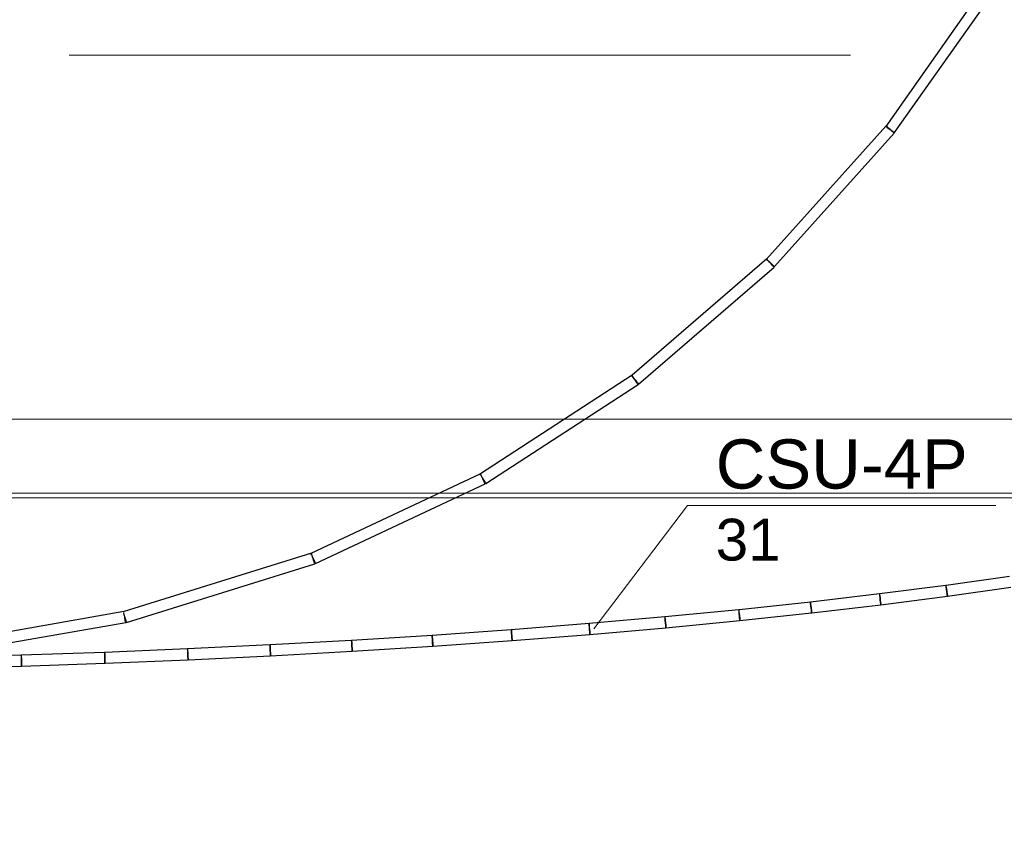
# Model space of a CAD drawing. Header units: millimetres. Extents: x 4476663 to 4477054, y -30323851 to -30323414.
# Tile 140 of 256: x 4476950.45 to 4476954.46, y -30323765.75 to -30323762.48. Entities that reach past the tile are written whole.
import ezdxf

# ---------------------------------------------------------------- set-up
doc = ezdxf.new("R2010")
doc.units = ezdxf.units.MM
doc.linetypes.add('HIDDEN2', pattern=[4.7625, 3.175, -1.5875])
doc.linetypes.add('NULL', pattern=[0])
for name, color, linetype, lineweight in [('CE-Condutos (Teto)', 1, 'Continuous', 25), ('CE-Textos fios', 7, 'Continuous', 9), ('DI-Detalhes', 3, 'HIDDEN2', 9), ('IFC-Parede padrão-Contorno', 44, 'Continuous', 5), ('IFC-Parede-Contorno', 42, 'Continuous', 5)]:
    doc.layers.add(name, color=color, linetype=linetype, lineweight=lineweight)
doc.styles.add('ARIAL', font='arial.ttf')

msp = doc.modelspace()

# ---------------------------------------------------------------- linework, layer by layer
at = {"layer": 'CE-Condutos (Teto)'}
for p, q in [((4476954.3978, -30323762.3111), (4476953.9736, -30323762.9128)), ((4476954.0099, -30323762.9384), (4476954.4354, -30323762.3348)), ((4476953.9738, -30323762.9126), (4476953.489, -30323763.4534)), ((4476953.9736, -30323762.9128), (4476953.9753, -30323762.914)), ((4476953.9753, -30323762.914), (4476953.9799, -30323762.9172)), ((4476953.9795, -30323762.9146), (4476953.9761, -30323762.9115)), ((4476953.9852, -30323762.9197), (4476953.9795, -30323762.9146)), ((4476953.9799, -30323762.9172), (4476953.9865, -30323762.9219)), ((4476953.992, -30323762.9258), (4476953.9852, -30323762.9197)), ((4476953.9865, -30323762.9219), (4476953.9919, -30323762.9257)), ((4476953.5222, -30323763.4831), (4476954.0085, -30323762.9406)), ((4476953.9919, -30323762.9257), (4476953.9941, -30323762.9272)), ((4476953.9987, -30323762.9318), (4476953.992, -30323762.9258)), ((4476953.9941, -30323762.9272), (4476954.0013, -30323762.9323)), ((4476954.0043, -30323762.9369), (4476953.9987, -30323762.9318)), ((4476954.0013, -30323762.9323), (4476954.0069, -30323762.9363)), ((4476954.0078, -30323762.94), (4476954.0043, -30323762.9369)), ((4476954.0069, -30323762.9363), (4476954.0099, -30323762.9384)), ((4476954.0085, -30323762.9406), (4476954.0078, -30323762.94)), ((4476953.4912, -30323763.4516), (4476952.9437, -30323763.9243)), ((4476952.9695, -30323763.9606), (4476953.5202, -30323763.4852)), ((4476953.489, -30323763.4534), (4476953.4891, -30323763.4534)), ((4476953.4897, -30323763.454), (4476953.4932, -30323763.4571)), ((4476953.4936, -30323763.4543), (4476953.4912, -30323763.4516)), ((4476953.4932, -30323763.4571), (4476953.4988, -30323763.4622)), ((4476953.5038, -30323763.4661), (4476953.498, -30323763.4594)), ((4476953.4988, -30323763.4622), (4476953.5056, -30323763.4683)), ((4476953.5056, -30323763.4682), (4476953.5038, -30323763.4661)), ((4476953.5098, -30323763.4731), (4476953.5056, -30323763.4682)), ((4476953.5056, -30323763.4683), (4476953.5124, -30323763.4743)), ((4476953.5152, -30323763.4793), (4476953.5098, -30323763.4731)), ((4476953.5124, -30323763.4743), (4476953.518, -30323763.4794)), ((4476953.5188, -30323763.4836), (4476953.5152, -30323763.4793)), ((4476953.518, -30323763.4794), (4476953.5215, -30323763.4825)), ((4476953.5202, -30323763.4852), (4476953.5188, -30323763.4836)), ((4476953.5215, -30323763.4825), (4476953.5222, -30323763.4831)), ((4476952.9427, -30323763.9249), (4476952.3267, -30323764.3257)), ((4476952.9428, -30323763.9251), (4476952.9405, -30323763.927)), ((4476952.9428, -30323763.9251), (4476952.9427, -30323763.9249)), ((4476952.9437, -30323763.9243), (4476952.9428, -30323763.9251)), ((4476952.3483, -30323764.3647), (4476952.967, -30323763.9622)), ((4476952.9405, -30323763.927), (4476952.9429, -30323763.9298)), ((4476952.9429, -30323763.9298), (4476952.9473, -30323763.9349)), ((4476952.9472, -30323763.9319), (4476952.944, -30323763.927)), ((4476952.9517, -30323763.9388), (4476952.9472, -30323763.9319)), ((4476952.9473, -30323763.9349), (4476952.9531, -30323763.9416)), ((4476952.9531, -30323763.9416), (4476952.9549, -30323763.9437)), ((4476952.9568, -30323763.9466), (4476952.9549, -30323763.9437)), ((4476952.9549, -30323763.9437), (4476952.9591, -30323763.9486)), ((4476952.9616, -30323763.9539), (4476952.9568, -30323763.9466)), ((4476952.9591, -30323763.9486), (4476952.9645, -30323763.9548)), ((4476952.9651, -30323763.9594), (4476952.9616, -30323763.9539)), ((4476952.9645, -30323763.9548), (4476952.9681, -30323763.959)), ((4476952.967, -30323763.9622), (4476952.9651, -30323763.9594)), ((4476952.9681, -30323763.959), (4476952.9695, -30323763.9606)), ((4476952.3267, -30323764.3257), (4476952.325, -30323764.3267)), ((4476952.324, -30323764.3272), (4476951.6366, -30323764.6493)), ((4476952.325, -30323764.3267), (4476952.324, -30323764.3274)), ((4476952.325, -30323764.3267), (4476952.324, -30323764.3272)), ((4476952.324, -30323764.3274), (4476952.3254, -30323764.3294)), ((4476952.3293, -30323764.3313), (4476952.3273, -30323764.3269)), ((4476952.3325, -30323764.3382), (4476952.3293, -30323764.3313)), ((4476952.3362, -30323764.3461), (4476952.3325, -30323764.3382)), ((4476952.3331, -30323764.3413), (4476952.3362, -30323764.3461)), ((4476952.3362, -30323764.3461), (4476952.3362, -30323764.3461)), ((4476952.3364, -30323764.3465), (4476952.3362, -30323764.3461)), ((4476952.3362, -30323764.3461), (4476952.3382, -30323764.3491)), ((4476952.3403, -30323764.3547), (4476952.3364, -30323764.3465)), ((4476952.3382, -30323764.3491), (4476952.3429, -30323764.3564)), ((4476952.3434, -30323764.3614), (4476952.3403, -30323764.3547)), ((4476952.3429, -30323764.3564), (4476952.3465, -30323764.3619)), ((4476952.3453, -30323764.3655), (4476952.3434, -30323764.3614)), ((4476952.3457, -30323764.3662), (4476952.3453, -30323764.3655)), ((4476952.3465, -30323764.3619), (4476952.3483, -30323764.3647)), ((4476951.6555, -30323764.6897), (4476952.3457, -30323764.3662)), ((4476951.6396, -30323764.6486), (4476950.8785, -30323764.8857)), ((4476951.6366, -30323764.6493), (4476951.6367, -30323764.6495)), ((4476951.6367, -30323764.6495), (4476951.6371, -30323764.6504)), ((4476951.6371, -30323764.6504), (4476951.6391, -30323764.6547)), ((4476951.6407, -30323764.6521), (4476951.6396, -30323764.6486)), ((4476951.6427, -30323764.6586), (4476951.6407, -30323764.6521)), ((4476951.6424, -30323764.6616), (4476951.6461, -30323764.6695)), ((4476951.6453, -30323764.667), (4476951.6427, -30323764.6586)), ((4476951.6461, -30323764.6695), (4476951.6453, -30323764.667)), ((4476951.6481, -30323764.6759), (4476951.6461, -30323764.6695)), ((4476951.6461, -30323764.6695), (4476951.6463, -30323764.6699)), ((4476951.6463, -30323764.6699), (4476951.6501, -30323764.6781)), ((4476951.6505, -30323764.6836), (4476951.6481, -30323764.6759)), ((4476951.6501, -30323764.6781), (4476951.6533, -30323764.6849)), ((4476951.6521, -30323764.689), (4476951.6505, -30323764.6836)), ((4476951.6533, -30323764.6849), (4476951.6552, -30323764.6889)), ((4476950.8875, -30323764.9293), (4476951.6528, -30323764.6909)), ((4476951.6528, -30323764.6909), (4476951.6521, -30323764.689)), ((4476951.6552, -30323764.6889), (4476951.6555, -30323764.6897)), ((4476954.4765, -30323764.7423), (4476954.2194, -30323764.7789)), ((4476954.2185, -30323764.779), (4476953.9487, -30323764.8139)), ((4476954.2194, -30323764.7789), (4476954.2185, -30323764.779)), ((4476954.2185, -30323764.779), (4476954.2188, -30323764.7813)), ((4476954.2191, -30323764.7811), (4476954.2188, -30323764.779)), ((4476954.2188, -30323764.7813), (4476954.2196, -30323764.787)), ((4476954.2198, -30323764.7867), (4476954.2191, -30323764.7811)), ((4476954.2196, -30323764.787), (4476954.2208, -30323764.7951)), ((4476954.2208, -30323764.7948), (4476954.2198, -30323764.7867)), ((4476954.222, -30323764.8041), (4476954.2208, -30323764.7948)), ((4476954.2208, -30323764.7951), (4476954.2221, -30323764.8043)), ((4476954.2232, -30323764.8128), (4476954.222, -30323764.8041)), ((4476954.2221, -30323764.8043), (4476954.2233, -30323764.813)), ((4476954.2248, -30323764.8231), (4476954.4828, -30323764.7863)), ((4476953.9489, -30323764.8139), (4476953.6681, -30323764.8469)), ((4476953.9487, -30323764.8139), (4476953.9489, -30323764.8161)), ((4476953.9492, -30323764.8159), (4476953.9489, -30323764.8139)), ((4476953.9489, -30323764.8161), (4476953.9497, -30323764.8217)), ((4476953.9498, -30323764.8215), (4476953.9492, -30323764.8159)), ((4476953.9497, -30323764.8217), (4476953.9507, -30323764.8298)), ((4476953.9508, -30323764.8295), (4476953.9498, -30323764.8215)), ((4476953.9507, -30323764.8298), (4476953.9519, -30323764.839)), ((4476953.9519, -30323764.8388), (4476953.9508, -30323764.8295)), ((4476953.9529, -30323764.8475), (4476953.9519, -30323764.8388)), ((4476953.9519, -30323764.839), (4476953.953, -30323764.8477)), ((4476953.9544, -30323764.858), (4476954.2245, -30323764.823)), ((4476954.224, -30323764.8195), (4476954.2232, -30323764.8128)), ((4476954.2233, -30323764.813), (4476954.2243, -30323764.8196)), ((4476954.2245, -30323764.823), (4476954.224, -30323764.8195)), ((4476954.2243, -30323764.8196), (4476954.2248, -30323764.8231)), ((4476950.877, -30323764.8859), (4476950.0358, -30323765.0329)), ((4476950.877, -30323764.8861), (4476950.8743, -30323764.887)), ((4476950.8785, -30323764.8857), (4476950.877, -30323764.8861)), ((4476950.877, -30323764.8861), (4476950.877, -30323764.8859)), ((4476950.8775, -30323764.8884), (4476950.877, -30323764.8861)), ((4476953.3768, -30323764.8781), (4476953.0765, -30323764.9072)), ((4476953.3775, -30323764.878), (4476953.3766, -30323764.8781)), ((4476953.3766, -30323764.8781), (4476953.3768, -30323764.88)), ((4476953.377, -30323764.8799), (4476953.3768, -30323764.8781)), ((4476953.3768, -30323764.88), (4476953.3774, -30323764.8855)), ((4476953.3775, -30323764.8853), (4476953.377, -30323764.8799)), ((4476953.3774, -30323764.8855), (4476953.3782, -30323764.8935)), ((4476953.6679, -30323764.8469), (4476953.3775, -30323764.878)), ((4476953.3783, -30323764.8933), (4476953.3775, -30323764.8853)), ((4476953.6681, -30323764.8469), (4476953.6677, -30323764.847)), ((4476953.6677, -30323764.847), (4476953.668, -30323764.849)), ((4476953.6682, -30323764.8489), (4476953.6679, -30323764.8469)), ((4476953.668, -30323764.849), (4476953.6686, -30323764.8545)), ((4476953.6687, -30323764.8543), (4476953.6682, -30323764.8489)), ((4476953.6686, -30323764.8545), (4476953.6695, -30323764.8626)), ((4476953.6696, -30323764.8624), (4476953.6687, -30323764.8543)), ((4476953.6695, -30323764.8626), (4476953.6706, -30323764.8718)), ((4476953.6706, -30323764.8716), (4476953.6696, -30323764.8624)), ((4476953.6715, -30323764.8804), (4476953.6706, -30323764.8716)), ((4476953.6706, -30323764.8718), (4476953.6717, -30323764.8806)), ((4476953.6723, -30323764.8873), (4476953.6715, -30323764.8804)), ((4476953.6717, -30323764.8806), (4476953.6725, -30323764.8874)), ((4476953.6729, -30323764.891), (4476953.9541, -30323764.858)), ((4476953.9537, -30323764.8543), (4476953.9529, -30323764.8475)), ((4476953.953, -30323764.8477), (4476953.9539, -30323764.8544)), ((4476953.9541, -30323764.858), (4476953.9537, -30323764.8543)), ((4476953.9539, -30323764.8544), (4476953.9544, -30323764.858)), ((4476950.8754, -30323764.8905), (4476950.8775, -30323764.897)), ((4476950.8775, -30323764.897), (4476950.8801, -30323764.9055)), ((4476950.8799, -30323764.9026), (4476950.8785, -30323764.8943)), ((4476950.8801, -30323764.9055), (4476950.8809, -30323764.9079)), ((4476950.8815, -30323764.9117), (4476950.8809, -30323764.9079)), ((4476950.8809, -30323764.9079), (4476950.8828, -30323764.9143)), ((4476950.883, -30323764.9202), (4476950.8815, -30323764.9117)), ((4476950.8828, -30323764.9143), (4476950.8853, -30323764.9221)), ((4476950.8841, -30323764.9266), (4476950.883, -30323764.9202)), ((4476950.8853, -30323764.9221), (4476950.8869, -30323764.9274)), ((4476953.0765, -30323764.9072), (4476952.7678, -30323764.9343)), ((4476953.0763, -30323764.9072), (4476953.0765, -30323764.9091)), ((4476953.0765, -30323764.9072), (4476953.0763, -30323764.9072)), ((4476953.0767, -30323764.909), (4476953.0765, -30323764.9072)), ((4476953.0765, -30323764.9072), (4476953.0765, -30323764.9072)), ((4476953.0765, -30323764.9091), (4476953.077, -30323764.9145)), ((4476953.0771, -30323764.9143), (4476953.0767, -30323764.909)), ((4476953.077, -30323764.9145), (4476953.0778, -30323764.9225)), ((4476953.0778, -30323764.9223), (4476953.0771, -30323764.9143)), ((4476953.0786, -30323764.9315), (4476953.0778, -30323764.9223)), ((4476953.0778, -30323764.9225), (4476953.0787, -30323764.9317)), ((4476953.0806, -30323764.9513), (4476953.3811, -30323764.9221)), ((4476953.3782, -30323764.8935), (4476953.3792, -30323764.9027)), ((4476953.3792, -30323764.9025), (4476953.3783, -30323764.8933)), ((4476953.38, -30323764.9114), (4476953.3792, -30323764.9025)), ((4476953.3792, -30323764.9027), (4476953.3802, -30323764.9115)), ((4476953.3807, -30323764.9183), (4476953.38, -30323764.9114)), ((4476953.3802, -30323764.9115), (4476953.3809, -30323764.9184)), ((4476953.3811, -30323764.9221), (4476953.3807, -30323764.9183)), ((4476953.3809, -30323764.9184), (4476953.3813, -30323764.9222)), ((4476953.3813, -30323764.9222), (4476953.6727, -30323764.891)), ((4476953.6727, -30323764.891), (4476953.6723, -30323764.8873)), ((4476953.6725, -30323764.8874), (4476953.6729, -30323764.891)), ((4476950.1211, -30323765.0632), (4476950.8847, -30323764.9298)), ((4476950.8847, -30323764.9298), (4476950.8841, -30323764.9266)), ((4476950.8869, -30323764.9274), (4476950.8875, -30323764.9293)), ((4476952.452, -30323764.9594), (4476952.13, -30323764.9822)), ((4476952.7678, -30323764.9343), (4476952.452, -30323764.9593)), ((4476952.452, -30323764.9593), (4476952.4522, -30323764.961)), ((4476952.4523, -30323764.961), (4476952.4522, -30323764.9593)), ((4476952.4522, -30323764.961), (4476952.4526, -30323764.9663)), ((4476952.4527, -30323764.9662), (4476952.4523, -30323764.961)), ((4476952.7678, -30323764.9343), (4476952.7679, -30323764.9361)), ((4476952.768, -30323764.9343), (4476952.7678, -30323764.9343)), ((4476952.7679, -30323764.9361), (4476952.7684, -30323764.9414)), ((4476952.7681, -30323764.936), (4476952.768, -30323764.9343)), ((4476952.7685, -30323764.9413), (4476952.7681, -30323764.936)), ((4476952.7684, -30323764.9414), (4476952.7691, -30323764.9494)), ((4476952.7692, -30323764.9492), (4476952.7685, -30323764.9413)), ((4476952.7691, -30323764.9494), (4476952.7699, -30323764.9586)), ((4476952.7699, -30323764.9584), (4476952.7692, -30323764.9492)), ((4476952.7706, -30323764.9673), (4476952.7699, -30323764.9584)), ((4476952.7699, -30323764.9586), (4476952.7707, -30323764.9675)), ((4476952.7717, -30323764.9784), (4476953.0804, -30323764.9513)), ((4476953.0794, -30323764.9403), (4476953.0786, -30323764.9315)), ((4476953.0787, -30323764.9317), (4476953.0795, -30323764.9405)), ((4476953.08, -30323764.9473), (4476953.0794, -30323764.9403)), ((4476953.0795, -30323764.9405), (4476953.0802, -30323764.9474)), ((4476953.0804, -30323764.9513), (4476953.08, -30323764.9473)), ((4476953.0802, -30323764.9474), (4476953.0806, -30323764.9513)), ((4476951.8028, -30323765.0029), (4476951.4711, -30323765.0214)), ((4476952.13, -30323764.9822), (4476951.8028, -30323765.0029)), ((4476951.8028, -30323765.0029), (4476951.8029, -30323765.0045)), ((4476951.803, -30323765.0044), (4476951.8029, -30323765.0029)), ((4476951.8029, -30323765.0045), (4476951.8032, -30323765.0096)), ((4476951.8033, -30323765.0095), (4476951.803, -30323765.0044)), ((4476952.13, -30323764.9822), (4476952.1302, -30323764.9839)), ((4476952.1302, -30323764.9822), (4476952.13, -30323764.9822)), ((4476952.1303, -30323764.9838), (4476952.1302, -30323764.9822)), ((4476952.1302, -30323764.9839), (4476952.1305, -30323764.9891)), ((4476952.1306, -30323764.9889), (4476952.1303, -30323764.9838)), ((4476952.1305, -30323764.9891), (4476952.1311, -30323764.9969)), ((4476952.1311, -30323764.9968), (4476952.1306, -30323764.9889)), ((4476952.1317, -30323765.006), (4476952.1311, -30323764.9968)), ((4476952.1311, -30323764.9969), (4476952.1317, -30323765.0061)), ((4476952.1323, -30323765.0149), (4476952.1317, -30323765.006)), ((4476952.1317, -30323765.0061), (4476952.1324, -30323765.0151)), ((4476952.1332, -30323765.0263), (4476952.4554, -30323765.0034)), ((4476952.4526, -30323764.9663), (4476952.4532, -30323764.9742)), ((4476952.4533, -30323764.974), (4476952.4527, -30323764.9662)), ((4476952.4532, -30323764.9742), (4476952.454, -30323764.9834)), ((4476952.4539, -30323764.9833), (4476952.4533, -30323764.974)), ((4476952.4546, -30323764.9922), (4476952.4539, -30323764.9833)), ((4476952.454, -30323764.9834), (4476952.4547, -30323764.9923)), ((4476952.4551, -30323764.9993), (4476952.4546, -30323764.9922)), ((4476952.4547, -30323764.9923), (4476952.4552, -30323764.9994)), ((4476952.4554, -30323765.0034), (4476952.4551, -30323764.9993)), ((4476952.4552, -30323764.9994), (4476952.4555, -30323765.0034)), ((4476952.4555, -30323765.0034), (4476952.7715, -30323764.9784)), ((4476952.7711, -30323764.9744), (4476952.7706, -30323764.9673)), ((4476952.7707, -30323764.9675), (4476952.7713, -30323764.9745)), ((4476952.7715, -30323764.9784), (4476952.7711, -30323764.9744)), ((4476952.7713, -30323764.9745), (4476952.7717, -30323764.9784)), ((4476951.1362, -30323765.0376), (4476950.7989, -30323765.0514)), ((4476951.4711, -30323765.0214), (4476951.1362, -30323765.0376)), ((4476951.1362, -30323765.0376), (4476951.1363, -30323765.039)), ((4476951.1363, -30323765.039), (4476951.1365, -30323765.044)), ((4476951.1364, -30323765.0389), (4476951.1364, -30323765.0376)), ((4476951.1366, -30323765.0439), (4476951.1364, -30323765.0389)), ((4476951.1365, -30323765.044), (4476951.1369, -30323765.0518)), ((4476951.1369, -30323765.0516), (4476951.1366, -30323765.0439)), ((4476951.4711, -30323765.0214), (4476951.4712, -30323765.0229)), ((4476951.4712, -30323765.0229), (4476951.4715, -30323765.028)), ((4476951.4714, -30323765.0228), (4476951.4713, -30323765.0214)), ((4476951.4716, -30323765.0278), (4476951.4714, -30323765.0228)), ((4476951.4715, -30323765.028), (4476951.472, -30323765.0358)), ((4476951.472, -30323765.0356), (4476951.4716, -30323765.0278)), ((4476951.4724, -30323765.0448), (4476951.472, -30323765.0356)), ((4476951.472, -30323765.0358), (4476951.4725, -30323765.045)), ((4476951.4729, -30323765.0538), (4476951.4724, -30323765.0448)), ((4476951.4725, -30323765.045), (4476951.473, -30323765.0539)), ((4476951.8032, -30323765.0096), (4476951.8037, -30323765.0175)), ((4476951.8037, -30323765.0173), (4476951.8033, -30323765.0095)), ((4476951.8042, -30323765.0265), (4476951.8037, -30323765.0173)), ((4476951.8037, -30323765.0175), (4476951.8043, -30323765.0267)), ((4476951.8047, -30323765.0355), (4476951.8042, -30323765.0265)), ((4476951.8043, -30323765.0267), (4476951.8048, -30323765.0356)), ((4476951.8051, -30323765.0427), (4476951.8047, -30323765.0355)), ((4476951.8048, -30323765.0356), (4476951.8053, -30323765.0428)), ((4476951.8054, -30323765.0469), (4476951.8051, -30323765.0427)), ((4476951.8053, -30323765.0428), (4476951.8055, -30323765.0469)), ((4476951.8055, -30323765.0469), (4476952.133, -30323765.0262)), ((4476952.1327, -30323765.0221), (4476952.1323, -30323765.0149)), ((4476952.1324, -30323765.0151), (4476952.1329, -30323765.0222)), ((4476952.133, -30323765.0262), (4476952.1327, -30323765.0221)), ((4476952.1329, -30323765.0222), (4476952.1332, -30323765.0263)), ((4476950.4602, -30323765.0628), (4476950.121, -30323765.0718)), ((4476950.7989, -30323765.0514), (4476950.4602, -30323765.0628)), ((4476950.4602, -30323765.0628), (4476950.4602, -30323765.0641)), ((4476950.4602, -30323765.0641), (4476950.4604, -30323765.069)), ((4476950.4604, -30323765.064), (4476950.4603, -30323765.0628)), ((4476950.4605, -30323765.0689), (4476950.4604, -30323765.064)), ((4476950.4604, -30323765.069), (4476950.4607, -30323765.0767)), ((4476950.4607, -30323765.0766), (4476950.4605, -30323765.0689)), ((4476950.461, -30323765.0857), (4476950.4607, -30323765.0766)), ((4476950.4607, -30323765.0767), (4476950.461, -30323765.0859)), ((4476950.4612, -30323765.0948), (4476950.461, -30323765.0857)), ((4476950.461, -30323765.0859), (4476950.4613, -30323765.0949)), ((4476950.7989, -30323765.0514), (4476950.7989, -30323765.0527)), ((4476950.7989, -30323765.0527), (4476950.7992, -30323765.0577)), ((4476950.7991, -30323765.0527), (4476950.7991, -30323765.0514)), ((4476950.7993, -30323765.0576), (4476950.7991, -30323765.0527)), ((4476950.7992, -30323765.0577), (4476950.7995, -30323765.0655)), ((4476950.7995, -30323765.0653), (4476950.7993, -30323765.0576)), ((4476950.7998, -30323765.0745), (4476950.7995, -30323765.0653)), ((4476950.7995, -30323765.0655), (4476950.7998, -30323765.0746)), ((4476950.8001, -30323765.0835), (4476950.7998, -30323765.0745)), ((4476950.7998, -30323765.0746), (4476950.8002, -30323765.0837)), ((4476950.8004, -30323765.0909), (4476950.8001, -30323765.0835)), ((4476950.8002, -30323765.0837), (4476950.8005, -30323765.091)), ((4476950.8007, -30323765.0959), (4476951.1382, -30323765.082)), ((4476951.1373, -30323765.0608), (4476951.1369, -30323765.0516)), ((4476951.1369, -30323765.0518), (4476951.1373, -30323765.061)), ((4476951.1377, -30323765.0698), (4476951.1373, -30323765.0608)), ((4476951.1373, -30323765.061), (4476951.1378, -30323765.07)), ((4476951.138, -30323765.0771), (4476951.1377, -30323765.0698)), ((4476951.1378, -30323765.07), (4476951.1381, -30323765.0772)), ((4476951.1382, -30323765.0814), (4476951.138, -30323765.0771)), ((4476951.1381, -30323765.0772), (4476951.1383, -30323765.0815)), ((4476951.1382, -30323765.082), (4476951.1382, -30323765.0814)), ((4476951.1383, -30323765.0815), (4476951.1384, -30323765.082)), ((4476951.1384, -30323765.082), (4476951.4735, -30323765.0658)), ((4476951.4732, -30323765.0611), (4476951.4729, -30323765.0538)), ((4476951.473, -30323765.0539), (4476951.4734, -30323765.0612)), ((4476951.4734, -30323765.0653), (4476951.4732, -30323765.0611)), ((4476951.4734, -30323765.0612), (4476951.4736, -30323765.0654)), ((4476951.4735, -30323765.0658), (4476951.4734, -30323765.0653)), ((4476951.4736, -30323765.0654), (4476951.8054, -30323765.0469)), ((4476950.1222, -30323765.1163), (4476950.4615, -30323765.1073)), ((4476950.4614, -30323765.1022), (4476950.4612, -30323765.0948)), ((4476950.4613, -30323765.0949), (4476950.4615, -30323765.1023)), ((4476950.4615, -30323765.1066), (4476950.4614, -30323765.1022)), ((4476950.4615, -30323765.1023), (4476950.4617, -30323765.1067)), ((4476950.4615, -30323765.1073), (4476950.4615, -30323765.1066)), ((4476950.4617, -30323765.1073), (4476950.8006, -30323765.0959)), ((4476950.4617, -30323765.1067), (4476950.4617, -30323765.1073)), ((4476950.8005, -30323765.0952), (4476950.8004, -30323765.0909)), ((4476950.8005, -30323765.091), (4476950.8007, -30323765.0953)), ((4476950.8006, -30323765.0959), (4476950.8005, -30323765.0952)), ((4476950.8007, -30323765.0953), (4476950.8007, -30323765.0959))]:
    msp.add_line(p, q, dxfattribs=at)
at = {"layer": 'CE-Textos fios'}
for p, q in [((4476952.7878, -30323764.9551), (4476953.1684, -30323764.4544)), ((4476953.1684, -30323764.4544), (4476954.4218, -30323764.4544))]:
    msp.add_line(p, q, dxfattribs=at)
at = {"layer": 'DI-Detalhes', "color": 3}
msp.add_lwpolyline([(4476946.3849, -30323775.4974), (4476958.5929, -30323775.4974), (4476958.5929, -30323762.6235), (4476946.3849, -30323762.6235), (4476946.3849, -30323775.4974)], dxfattribs=at)
at = {"layer": 'IFC-Parede padrão-Contorno', "color": 8, "lineweight": 5}
for p, q in [((4476949.4764, -30323764.1037), (4476956.6191, -30323764.1037)), ((4476949.0435, -30323764.4037), (4476952.8306, -30323764.4037)), ((4476954.3489, -30323764.4037), (4476956.6191, -30323764.4037))]:
    msp.add_line(p, q, dxfattribs=at)
at = {"layer": 'IFC-Parede-Contorno', "color": 8, "lineweight": 5}
for p, q in [((4476951.2413, -30323764.4037), (4476954.3489, -30323764.4037)), ((4476949.6686, -30323764.4237), (4476955.0742, -30323764.4237))]:
    msp.add_line(p, q, dxfattribs=at)

# ---------------------------------------------------------------- texts
at = {"layer": 'CE-Textos fios', "linetype": 'NULL', "attachment_point": 7, "line_spacing_factor": 0.6, "style": 'ARIAL'}
for s, insert, char_height, width in [('CSU-4P', (4476953.2827, -30323764.3884), 0.2, 2.049695), ('31', (4476953.2827, -30323764.6805), 0.17, 0.52814)]:
    msp.add_mtext(s, dxfattribs=dict(at, insert=insert, char_height=char_height, width=width))

doc.saveas('drawing.dxf')
